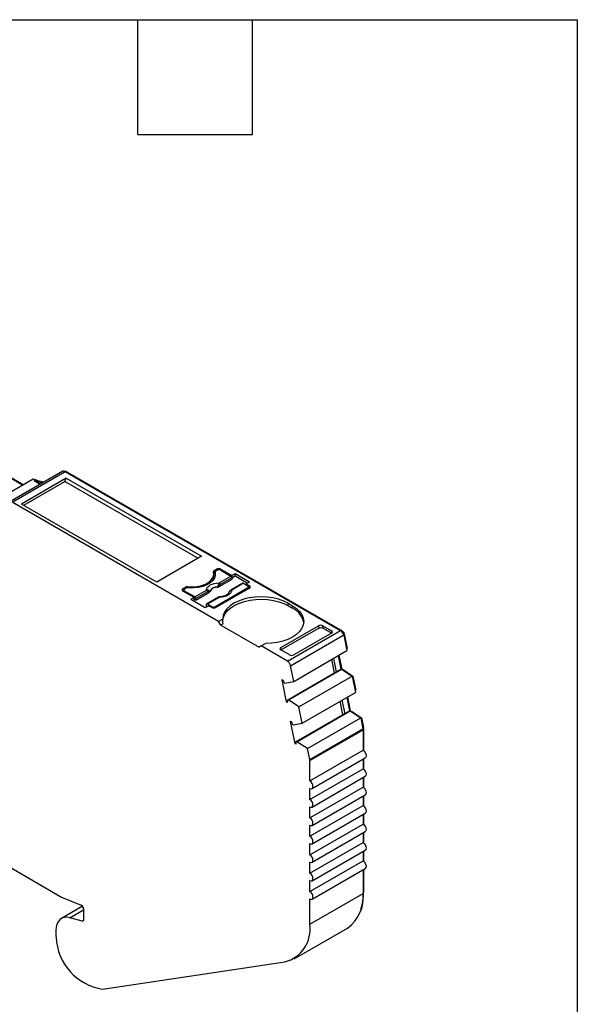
# Model space of a CAD drawing. Header units: millimetres. Extents: x 6 to 273, y 6 to 210.
# Tile 5 of 5: x 236 to 273, y 144 to 210. Entities that reach past the tile are written whole.
import ezdxf

# ---------------------------------------------------------------- set-up
doc = ezdxf.new("R2010")
doc.units = ezdxf.units.MM
doc.linetypes.add('SLD-Solid', pattern=[0])
doc.layers.add('TEXT', color=140, linetype='SLD-Solid', lineweight=25)

msp = doc.modelspace()

# ---------------------------------------------------------------- linework, layer by layer
for p, q in [((233.593, 180.138), (236.188, 178.64)), ((233.629, 180.158), (236.224, 178.66)), ((238.871, 179.544), (235.335, 177.503)), ((235.485, 177.488), (239.021, 179.529)), ((239.021, 179.529), (257.324, 168.963)), ((239.092, 179.489), (239.127, 179.509)), ((239.127, 179.509), (257.43, 168.943)), ((233.363, 177.009), (236.898, 179.05)), ((239.092, 179.08), (236.122, 177.366)), ((236.263, 177.284), (239.001, 178.865)), ((236.898, 179.05), (237.058, 178.958)), ((236.952, 178.896), (237.058, 178.958)), ((237.35, 178.666), (236.952, 178.896)), ((236.952, 178.896), (237.526, 178.768)), ((237.02, 178.98), (237.055, 179)), ((237.055, 179), (237.173, 178.932)), ((237.058, 178.958), (237.632, 178.829)), ((239.001, 178.865), (239.092, 179.08)), ((247.84, 173.762), (239.001, 178.865)), ((239.092, 179.08), (248.072, 173.896)), ((249.213, 169.564), (235.485, 177.488)), ((245.102, 172.182), (236.122, 177.366)), ((248.072, 173.896), (245.102, 172.182)), ((248.93, 172.952), (249.071, 173.033)), ((248.93, 172.788), (248.93, 172.952)), ((248.93, 172.788), (248.978, 172.816)), ((248.978, 172.829), (248.978, 172.666)), ((248.98, 172.813), (248.98, 172.65)), ((249.142, 172.972), (249.036, 172.911)), ((249.071, 173.033), (249.071, 172.931)), ((249.354, 173.033), (250.097, 172.605)), ((249.354, 172.972), (249.354, 173.033)), ((249.354, 172.972), (250.032, 172.581)), ((248.892, 172.554), (248.892, 172.717)), ((248.989, 172.605), (248.98, 172.65)), ((249.244, 171.874), (250.109, 172.373)), ((249.245, 172.127), (250.032, 172.581)), ((250.102, 172.466), (249.315, 172.011)), ((250.819, 172.103), (250.032, 171.648)), ((250.869, 172.098), (250.082, 171.644)), ((250.309, 172.727), (250.097, 172.605)), ((250.097, 172.605), (250.097, 172.495)), ((250.102, 172.466), (250.109, 172.373)), ((250.309, 172.564), (250.104, 172.446)), ((251.256, 172.18), (250.309, 172.727)), ((250.309, 172.564), (250.309, 172.727)), ((251.115, 172.099), (250.309, 172.564)), ((250.869, 172.098), (251.157, 171.931)), ((251.256, 172.18), (251.044, 172.058)), ((246.844, 171.748), (246.986, 171.829)), ((246.844, 171.584), (246.844, 171.748)), ((246.844, 171.584), (246.906, 171.62)), ((247.587, 171.156), (246.844, 171.584)), ((246.906, 171.646), (246.906, 171.548)), ((247.056, 171.768), (246.95, 171.707)), ((247.628, 171.193), (246.95, 171.584)), ((246.95, 171.584), (246.95, 171.523)), ((246.986, 171.829), (246.986, 171.727)), ((247.158, 171.8), (247.158, 171.862)), ((247.628, 171.193), (248.415, 171.648)), ((248.485, 171.532), (247.698, 171.078)), ((247.705, 170.985), (248.57, 171.485)), ((248.965, 170.543), (251.157, 171.809)), ((251.264, 171.768), (249.036, 170.482)), ((251.044, 172.058), (251.264, 171.931)), ((251.044, 172.058), (251.044, 171.997)), ((251.157, 171.707), (251.157, 171.809)), ((251.201, 171.732), (251.201, 171.87)), ((251.263, 171.768), (251.201, 171.804)), ((251.264, 171.768), (251.264, 171.931)), ((247.587, 171.156), (247.374, 171.033)), ((247.374, 171.033), (248.322, 170.486)), ((247.587, 170.992), (247.516, 170.952)), ((247.587, 170.992), (247.587, 171.156)), ((247.705, 170.985), (247.587, 171.054)), ((247.705, 170.985), (247.698, 171.078)), ((249.202, 171.169), (248.415, 170.715)), ((249.252, 171.164), (248.465, 170.71)), ((248.322, 170.486), (248.534, 170.609)), ((248.394, 170.676), (248.387, 170.591)), ((248.446, 170.558), (248.387, 170.591)), ((248.753, 170.543), (248.465, 170.71)), ((248.753, 170.482), (248.534, 170.609)), ((248.753, 170.482), (248.753, 170.543)), ((248.965, 170.543), (248.965, 170.456)), ((253.844, 170.768), (254.127, 170.605)), ((253.844, 170.605), (253.844, 170.768)), ((253.844, 170.605), (254.127, 170.441)), ((254.127, 170.441), (254.127, 170.605)), ((249.491, 169.724), (249.213, 169.564)), ((249.354, 169.319), (249.213, 169.564)), ((249.506, 169.406), (249.354, 169.319)), ((249.354, 169.319), (251.9, 167.849)), ((253.349, 167.666), (255.872, 169.121)), ((253.35, 167.829), (255.859, 169.278)), ((253.789, 166.922), (257.324, 168.963)), ((255.859, 169.278), (255.872, 169.121)), ((256.143, 169.278), (256.714, 168.948)), ((256.155, 169.122), (256.143, 169.278)), ((256.155, 169.122), (256.727, 168.792)), ((256.714, 168.948), (256.727, 168.792)), ((257.386, 168.917), (257.43, 168.943)), ((253.994, 166.622), (257.529, 168.663)), ((256.714, 168.784), (254.205, 167.336)), ((257.516, 168.713), (257.567, 168.743)), ((257.529, 168.663), (257.742, 167.621)), ((257.567, 168.743), (257.767, 167.764)), ((252.041, 167.931), (251.9, 167.849)), ((252.041, 167.931), (252.32, 168.092)), ((253.789, 166.922), (252.041, 167.931)), ((253.338, 167.659), (253.35, 167.829)), ((253.921, 167.335), (253.349, 167.666)), ((254.207, 165.58), (257.742, 167.621)), ((257.719, 167.737), (257.767, 167.764)), ((256.91, 166.146), (256.728, 167.036)), ((256.844, 167.102), (257.026, 166.213)), ((257.162, 167.286), (257.344, 166.397)), ((257.21, 167.314), (257.4, 166.387)), ((253.808, 164.355), (257.026, 166.213)), ((253.849, 164.344), (257.385, 166.385)), ((254.207, 165.58), (253.994, 166.622)), ((257.026, 166.213), (257.344, 166.397)), ((257.344, 166.397), (257.385, 166.385)), ((257.385, 166.385), (258.09, 165.921)), ((257.391, 166.382), (257.4, 166.387)), ((257.4, 166.387), (257.498, 166.36)), ((257.458, 166.337), (257.498, 166.36)), ((257.498, 166.36), (258.141, 165.937)), ((253.491, 165.666), (253.406, 165.688)), ((253.406, 165.688), (253.708, 164.213)), ((253.621, 165.462), (254.207, 165.58)), ((254.555, 163.88), (258.09, 165.921)), ((258.09, 165.921), (258.31, 164.849)), ((258.093, 165.909), (258.141, 165.937)), ((258.141, 165.937), (258.334, 164.992)), ((253.58, 165.473), (253.621, 165.462)), ((258.286, 164.964), (258.334, 164.992)), ((253.708, 164.213), (253.809, 164.271)), ((253.849, 164.344), (253.808, 164.355)), ((254.555, 163.88), (253.849, 164.344)), ((254.774, 162.808), (258.31, 164.849)), ((257.477, 163.374), (257.295, 164.263)), ((257.411, 164.33), (257.593, 163.441)), ((257.729, 164.514), (257.911, 163.624)), ((257.777, 164.542), (257.967, 163.614)), ((253.708, 164.213), (253.792, 164.191)), ((254.417, 161.572), (257.952, 163.613)), ((254.774, 162.808), (254.555, 163.88)), ((257.593, 163.441), (257.911, 163.624)), ((257.911, 163.624), (257.952, 163.613)), ((257.952, 163.613), (258.656, 163.15)), ((257.958, 163.609), (257.967, 163.614)), ((257.967, 163.614), (258.065, 163.588)), ((258.025, 163.565), (258.065, 163.588)), ((258.065, 163.588), (258.707, 163.166)), ((254.375, 161.583), (257.593, 163.441)), ((255.121, 161.109), (258.656, 163.15)), ((258.656, 163.15), (258.803, 162.434)), ((258.659, 163.138), (258.707, 163.166)), ((258.707, 163.166), (258.84, 162.513)), ((254.058, 162.894), (253.974, 162.916)), ((253.974, 162.916), (254.275, 161.441)), ((254.147, 162.701), (254.188, 162.69)), ((254.188, 162.69), (254.774, 162.808)), ((255.267, 160.393), (258.803, 162.434)), ((255.274, 160.325), (258.81, 162.366)), ((258.792, 162.485), (258.84, 162.513)), ((258.801, 162.443), (258.845, 162.468)), ((258.81, 162.366), (258.81, 161.002)), ((258.845, 162.468), (258.845, 160.978)), ((254.275, 161.441), (254.376, 161.499)), ((254.275, 161.441), (254.36, 161.419)), ((254.417, 161.572), (254.375, 161.583)), ((255.121, 161.109), (254.417, 161.572)), ((255.267, 160.393), (255.121, 161.109)), ((255.274, 158.961), (258.81, 161.002)), ((255.274, 158.961), (255.274, 160.325)), ((255.424, 158.456), (258.96, 160.497)), ((258.81, 160.41), (258.81, 159.777)), ((258.845, 160.431), (258.845, 159.753)), ((255.274, 157.736), (258.81, 159.777)), ((255.424, 157.231), (258.96, 159.272)), ((258.81, 159.185), (258.81, 158.552)), ((258.845, 159.206), (258.845, 158.528)), ((255.274, 156.511), (258.81, 158.552)), ((255.274, 157.736), (255.274, 158.471)), ((255.424, 156.006), (258.96, 158.047)), ((258.81, 157.961), (258.81, 157.327)), ((258.845, 157.981), (258.845, 157.303)), ((255.274, 155.286), (258.81, 157.327)), ((255.274, 156.511), (255.274, 157.246)), ((228.929, 156.932), (238.775, 151.249)), ((255.424, 154.781), (258.96, 156.822)), ((258.81, 156.736), (258.81, 156.102)), ((258.845, 156.756), (258.845, 156.079)), ((255.274, 154.061), (258.81, 156.102)), ((255.274, 155.286), (255.274, 156.021)), ((255.424, 153.557), (258.96, 155.598)), ((258.81, 155.511), (258.81, 154.878)), ((258.845, 155.531), (258.845, 154.854)), ((255.274, 152.837), (258.81, 154.878)), ((255.274, 154.061), (255.274, 154.796)), ((255.424, 152.332), (258.96, 154.373)), ((258.81, 154.286), (258.81, 153.653)), ((258.845, 154.307), (258.845, 153.629)), ((255.274, 151.612), (258.81, 153.653)), ((255.274, 152.837), (255.274, 153.571)), ((255.424, 151.107), (258.96, 153.148)), ((258.81, 153.061), (258.81, 151.48)), ((258.845, 153.082), (258.845, 151.582)), ((255.274, 151.612), (255.274, 152.347)), ((238.88, 151.197), (240.081, 150.712)), ((255.274, 149.439), (258.81, 151.48)), ((258.81, 151.562), (258.845, 151.582)), ((240.176, 150.635), (238.768, 149.822)), ((255.274, 149.439), (255.274, 151.122)), ((239.324, 149.872), (240.243, 150.402)), ((240.138, 149.654), (239.324, 149.872)), ((240.243, 150.456), (240.243, 149.751)), ((240.138, 149.654), (240.238, 149.711)), ((254.239, 147.15), (257.774, 149.191)), ((238.405, 149.019), (238.405, 148.774)), ((241.496, 145.137), (253.62, 146.937))]:
    msp.add_line(p, q)
at = {"flags": 128}
for points in [[(247.158, 171.862), (247.471, 171.852), (247.781, 171.881), (248.073, 171.946), (248.336, 172.044), (248.558, 172.172), (248.728, 172.324), (248.841, 172.493), (248.89, 172.671), (248.874, 172.852)], [(248.98, 172.813), (248.992, 172.629), (248.939, 172.448), (248.823, 172.276), (248.648, 172.122), (248.423, 171.992), (248.156, 171.891), (247.859, 171.824), (247.545, 171.793), (247.226, 171.801)], [(248.415, 171.648), (248.432, 171.741), (248.479, 171.831), (248.556, 171.913), (248.659, 171.986), (248.785, 172.045), (248.928, 172.09), (249.083, 172.117), (249.245, 172.127)], [(248.978, 172.666), (248.978, 172.663), (248.98, 172.65)], [(248.57, 171.485), (248.567, 171.52), (248.564, 171.548)], [(248.624, 171.561), (248.625, 171.552), (248.625, 171.546)], [(249.138, 171.842), (249.138, 171.85), (249.137, 171.857)], [(249.241, 171.939), (249.243, 171.902), (249.244, 171.874)], [(250.082, 171.644), (250.065, 171.55), (250.017, 171.461), (249.941, 171.378), (249.837, 171.305), (249.712, 171.246), (249.569, 171.201), (249.413, 171.174), (249.252, 171.164)], [(249.925, 171.548), (249.924, 171.549), (249.923, 171.551), (249.923, 171.552), (249.924, 171.552), (249.926, 171.552), (249.929, 171.55)], [(253.844, 170.768), (253.54, 170.918), (253.198, 171.039), (252.828, 171.127), (252.439, 171.181), (252.04, 171.199), (251.641, 171.181), (251.251, 171.127), (250.882, 171.038), (250.54, 170.917), (250.236, 170.767), (249.976, 170.591), (249.768, 170.393), (249.615, 170.18), (249.522, 169.955), (249.491, 169.724)], [(249.491, 169.564), (249.494, 169.633), (249.543, 169.857), (249.65, 170.075), (249.814, 170.281), (250.031, 170.469), (250.295, 170.637), (250.601, 170.778), (250.941, 170.892), (251.307, 170.973), (251.69, 171.022), (252.081, 171.036), (252.472, 171.015), (252.852, 170.959), (253.213, 170.871), (253.547, 170.752), (253.844, 170.605)], [(248.465, 170.71), (248.451, 170.716), (248.439, 170.719), (248.427, 170.719), (248.417, 170.716), (248.408, 170.71), (248.401, 170.701), (248.396, 170.69), (248.394, 170.676)], [(254.127, 170.605), (254.387, 170.429), (254.597, 170.232), (254.75, 170.018), (254.843, 169.793), (254.874, 169.563), (254.842, 169.332), (254.749, 169.108), (254.595, 168.894), (254.386, 168.697), (254.125, 168.522), (253.82, 168.372), (253.479, 168.251), (253.109, 168.163), (252.719, 168.109), (252.32, 168.092)], [(258.81, 161.002), (258.891, 160.936), (258.96, 160.843), (259.006, 160.737), (259.022, 160.634), (259.006, 160.55), (258.96, 160.497), (258.96, 160.497)], [(258.81, 159.777), (258.891, 159.711), (258.96, 159.618), (259.006, 159.512), (259.022, 159.409), (259.006, 159.325), (258.96, 159.272), (258.96, 159.272)], [(255.274, 158.471), (255.356, 158.442), (255.424, 158.456), (255.47, 158.509), (255.486, 158.593), (255.47, 158.696), (255.424, 158.802), (255.356, 158.895), (255.274, 158.961)], [(258.81, 158.552), (258.891, 158.486), (258.96, 158.394), (259.006, 158.288), (259.022, 158.185), (259.006, 158.1), (258.96, 158.047), (258.96, 158.047)], [(255.274, 157.246), (255.356, 157.218), (255.424, 157.231), (255.47, 157.284), (255.486, 157.368), (255.47, 157.471), (255.424, 157.577), (255.356, 157.67), (255.274, 157.736)], [(258.81, 157.327), (258.891, 157.262), (258.96, 157.169), (259.006, 157.063), (259.022, 156.96), (259.006, 156.875), (258.96, 156.822), (258.96, 156.822)], [(255.274, 156.021), (255.356, 155.993), (255.424, 156.006), (255.47, 156.059), (255.486, 156.144), (255.47, 156.247), (255.424, 156.353), (255.356, 156.445), (255.274, 156.511)], [(258.81, 156.102), (258.891, 156.037), (258.96, 155.944), (259.006, 155.838), (259.022, 155.735), (259.006, 155.651), (258.96, 155.598), (258.96, 155.598)], [(255.274, 154.796), (255.356, 154.768), (255.424, 154.781), (255.47, 154.834), (255.486, 154.919), (255.47, 155.022), (255.424, 155.128), (255.356, 155.221), (255.274, 155.286)], [(258.81, 154.878), (258.891, 154.812), (258.96, 154.719), (259.006, 154.613), (259.022, 154.51), (259.006, 154.426), (258.96, 154.373), (258.96, 154.373)], [(255.274, 153.571), (255.356, 153.543), (255.424, 153.557), (255.47, 153.609), (255.486, 153.694), (255.47, 153.797), (255.424, 153.903), (255.356, 153.996), (255.274, 154.061)], [(258.81, 153.653), (258.891, 153.587), (258.96, 153.494), (259.006, 153.388), (259.022, 153.285), (259.006, 153.201), (258.96, 153.148), (258.96, 153.148)], [(255.274, 152.347), (255.356, 152.318), (255.424, 152.332), (255.47, 152.385), (255.486, 152.469), (255.47, 152.572), (255.424, 152.678), (255.356, 152.771), (255.274, 152.837)], [(255.274, 151.122), (255.356, 151.094), (255.424, 151.107), (255.47, 151.16), (255.486, 151.244), (255.47, 151.347), (255.424, 151.453), (255.356, 151.546), (255.274, 151.612)], [(239.324, 149.872), (239.133, 149.903), (238.956, 149.892), (238.797, 149.838), (238.661, 149.743), (238.551, 149.61), (238.47, 149.441), (238.421, 149.243), (238.405, 149.019)], [(240.243, 149.751), (240.241, 149.725), (240.236, 149.703), (240.226, 149.683), (240.214, 149.668), (240.198, 149.657), (240.18, 149.651), (240.16, 149.65), (240.138, 149.654)]]:
    msp.add_lwpolyline(points, dxfattribs=at)
for centre, radius, start, end in [((238.933, 179.41), 0.148, 53.77491, 114.91465), ((239.067, 179.424), 0.104, 54.94802, 109.00604), ((248.964, 172.867), 0.0919, 112.11427, 189.09381), ((248.999, 172.664), 0.142, 119.04503, 139.60201), ((249.071, 172.825), 0.0925, 112.32046, 187.67416), ((249.213, 172.76), 0.307, 62.60967, 117.39033), ((249.248, 172.767), 0.231, 62.60967, 117.39033), ((248.337, 172.561), 0.555, 325.37128, 359.26032), ((249.161, 171.996), 0.155, 5.689, 57.19913), ((249.948, 172.45), 0.155, 5.689, 57.19913), ((250.839, 172.058), 0.0498, 54.01818, 114.67136), ((246.875, 171.666), 0.0873, 110.78342, 249.21658), ((246.973, 171.646), 0.0655, 110.78342, 249.21658), ((247.125, 171.563), 0.301, 83.66933, 117.59762), ((247.195, 171.502), 0.3, 84.14931, 117.63517), ((248.331, 171.517), 0.155, 5.689, 57.19913), ((248.456, 171.595), 0.118, 336.66803, 18.17484), ((249.126, 171.284), 0.573, 88.8448, 151.14983), ((249.126, 171.271), 0.571, 88.81364, 151.18098), ((248.918, 171.556), 0.5, 49.88215, 58.74261), ((250.052, 171.603), 0.0497, 54.01601, 114.69586), ((251.134, 171.87), 0.0655, 290.78342, 69.21658), ((251.233, 171.85), 0.0873, 290.7833, 69.2167), ((247.544, 171.062), 0.155, 5.689, 57.19913), ((249.223, 171.126), 0.0484, 53.10271, 115.58682), ((248.859, 170.748), 0.231, 242.60967, 297.39033), ((248.895, 170.755), 0.307, 242.60933, 297.39067), ((253.583, 169.252), 1.308, 10.1225, 65.3931), ((257.069, 168.569), 0.47, 11.62788, 57.0661), ((257.26, 168.68), 0.313, 11.62788, 57.0661), ((253.533, 166.528), 0.47, 11.62788, 57.0661), ((252.781, 165.221), 0.837, 17.47941, 32.05755), ((253.412, 164.31), 0.399, 342.53288, 6.51389), ((253.348, 162.449), 0.837, 17.47941, 32.05755), ((258.471, 162.364), 0.339, 0.3464, 11.86557), ((258.62, 162.467), 0.226, 0.34659, 11.86556), ((253.979, 161.538), 0.399, 342.53288, 6.51389), ((254.936, 160.323), 0.339, 0.3464, 11.86557), ((239.197, 151.974), 0.839, 239.84979, 247.82784), ((256.367, 151.206), 2.458, 304.91678, 6.3954), ((255.279, 151.531), 3.566, 342.27549, 0.81649), ((239.945, 150.446), 0.299, 2.03164, 62.89674), ((253.049, 149.113), 2.249, 284.71239, 8.34343), ((240.232, 148.777), 1.827, 180.10726, 186.5483), ((242.036, 148.719), 3.622, 182.36731, 261.43138)]:
    msp.add_arc(centre, radius, start, end)
for points in [[(249.245, 172.127), (249.218, 172.096), (249.194, 172.047), (249.178, 171.984)], [(248.564, 171.548), (248.541, 171.556), (248.513, 171.548), (248.485, 171.532)], [(248.564, 171.548), (248.596, 171.552), (248.615, 171.556), (248.624, 171.561)], [(249.178, 171.984), (249.167, 171.938), (249.153, 171.894), (249.137, 171.857)], [(249.315, 172.011), (249.288, 171.996), (249.261, 171.971), (249.241, 171.939)], [(249.506, 169.406), (249.496, 169.515), (249.491, 169.621), (249.491, 169.724)]]:
    msp.add_open_spline(points, degree=3)
for points, knots in [([(248.415, 171.648), (248.429, 171.651), (248.457, 171.657), (248.498, 171.657), (248.536, 171.649), (248.558, 171.637), (248.568, 171.632)], [0, 0, 0, 0, 0.2512213, 0.500849, 0.7634248, 1, 1, 1, 1]), ([(248.568, 171.632), (248.575, 171.626), (248.592, 171.614), (248.613, 171.589), (248.62, 171.571), (248.624, 171.561)], [0, 0, 0, 0, 0.265902, 0.599333, 1, 1, 1, 1]), ([(248.57, 171.485), (248.575, 171.487), (248.579, 171.49), (248.583, 171.493), (248.587, 171.496), (248.591, 171.499), (248.595, 171.502), (248.598, 171.505), (248.602, 171.508), (248.605, 171.512), (248.606, 171.513), (248.608, 171.515), (248.609, 171.516), (248.612, 171.52), (248.614, 171.523), (248.617, 171.527), (248.618, 171.529), (248.619, 171.53), (248.62, 171.532), (248.622, 171.537), (248.624, 171.541), (248.625, 171.546)], [0, 0, 0, 0, 0.0000193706, 0.0000193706, 0.0000193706, 0.0000387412, 0.0000387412, 0.0000387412, 0.0000581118, 0.0000581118, 0.0000581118, 0.0000677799, 0.0000677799, 0.0000677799, 0.0000871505, 0.0000871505, 0.0000871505, 0.0000968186, 0.0000968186, 0.0000968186, 0.0001214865, 0.0001214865, 0.0001214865, 0.0001214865]), ([(249.241, 171.939), (249.229, 171.927), (249.199, 171.896), (249.161, 171.872), (249.137, 171.857)], [0, 0, 0, 0, 0.389276, 1, 1, 1, 1]), ([(249.138, 171.842), (249.144, 171.842), (249.151, 171.843), (249.157, 171.844), (249.163, 171.845), (249.169, 171.846), (249.175, 171.848), (249.181, 171.849), (249.187, 171.851), (249.193, 171.852), (249.196, 171.853), (249.199, 171.854), (249.201, 171.855), (249.207, 171.857), (249.212, 171.859), (249.218, 171.861), (249.22, 171.862), (249.223, 171.863), (249.226, 171.864), (249.232, 171.867), (249.238, 171.87), (249.244, 171.874)], [0, 0, 0, 0, 0.0000193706, 0.0000193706, 0.0000193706, 0.0000387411, 0.0000387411, 0.0000387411, 0.0000581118, 0.0000581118, 0.0000581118, 0.0000677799, 0.0000677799, 0.0000677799, 0.0000871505, 0.0000871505, 0.0000871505, 0.0000968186, 0.0000968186, 0.0000968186, 0.0001214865, 0.0001214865, 0.0001214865, 0.0001214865]), ([(249.876, 171.458), (249.872, 171.445), (249.863, 171.419), (249.803, 171.354), (249.696, 171.288), (249.548, 171.235), (249.412, 171.208), (249.328, 171.205), (249.306, 171.204)], [0, 0, 0, 0, 0.164111, 0.344717, 0.537733, 0.730731, 0.926871, 1, 1, 1, 1]), ([(249.929, 171.55), (249.921, 171.541), (249.904, 171.521), (249.883, 171.481), (249.876, 171.45), (249.872, 171.432)], [0, 0, 0, 0, 0.265902, 0.599333, 1, 1, 1, 1]), ([(250.031, 171.648), (250.01, 171.634), (249.971, 171.609), (249.938, 171.569), (249.923, 171.552)], [0, 0, 0, 0, 0.553024, 1, 1, 1, 1]), ([(250.082, 171.644), (250.068, 171.639), (250.04, 171.63), (249.999, 171.608), (249.96, 171.582), (249.939, 171.561), (249.929, 171.55)], [0, 0, 0, 0, 0.251221, 0.500849, 0.763425, 1, 1, 1, 1]), ([(249.305, 171.203), (249.288, 171.201), (249.255, 171.197), (249.219, 171.178), (249.202, 171.169)], [0, 0, 0, 0, 0.512278, 1, 1, 1, 1]), ([(249.252, 171.164), (249.265, 171.178), (249.285, 171.199), (249.3, 171.201), (249.304, 171.202)], [0, 0, 0, 0, 0.682117, 1, 1, 1, 1]), ([(249.304, 171.202), (249.305, 171.202), (249.311, 171.204), (249.315, 171.201), (249.318, 171.198)], [0, 0, 0, 0, 0.1732798, 1, 1, 1, 1]), ([(256.143, 169.278), (256.109, 169.297), (256.056, 169.312), (255.946, 169.312), (255.893, 169.297), (255.859, 169.278)], [0, 0, 0, 0, 0.5, 0.5, 1, 1, 1, 1]), ([(255.872, 169.121), (255.905, 169.141), (255.958, 169.155), (256.069, 169.156), (256.122, 169.141), (256.155, 169.122)], [0, 0, 0, 0, 0.5, 0.5, 1, 1, 1, 1]), ([(256.714, 168.784), (256.747, 168.804), (256.773, 168.834), (256.773, 168.898), (256.748, 168.929), (256.714, 168.948)], [0, 0, 0, 0, 0.5, 0.5, 1, 1, 1, 1]), ([(253.35, 167.829), (253.317, 167.81), (253.291, 167.779), (253.291, 167.715), (253.316, 167.685), (253.349, 167.666)], [0, 0, 0, 0, 0.5, 0.5, 1, 1, 1, 1]), ([(253.921, 167.335), (253.955, 167.316), (254.007, 167.302), (254.118, 167.302), (254.171, 167.316), (254.205, 167.336)], [0, 0, 0, 0, 0.5, 0.5, 1, 1, 1, 1])]:
    msp.add_open_spline(points, degree=3, knots=knots)
at = {"layer": 'TEXT'}
for p, q in [((6.35, 209.55), (273.05, 209.55)), ((243.84, 201.93), (243.84, 209.55)), ((251.46, 201.93), (251.46, 209.55)), ((273.05, 209.55), (273.05, 6.35)), ((243.84, 201.93), (251.46, 201.93))]:
    msp.add_line(p, q, dxfattribs=at)

doc.saveas('drawing.dxf')
